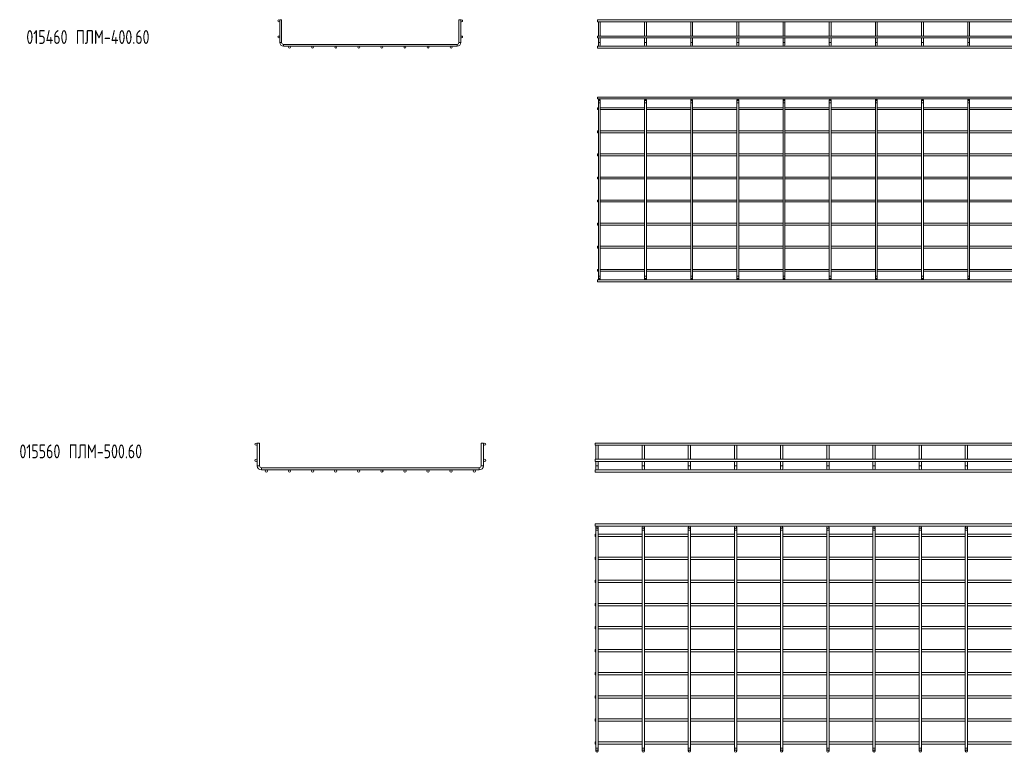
# Model space of a CAD drawing. Header units: millimetres. Extents: x -733 to 3537, y -6038 to -65.
# Tile 2 of 11: x -723 to 1410, y -4645 to -3058. Entities that reach past the tile are written whole.
import ezdxf

# ---------------------------------------------------------------- set-up
doc = ezdxf.new("R2010")
doc.units = ezdxf.units.MM
doc.styles.add('SLDTEXTSTYLE0', font='TXT', dxfattribs={"width": 0.7, "bigfont": 'bigfont'})

msp = doc.modelspace()

# ---------------------------------------------------------------- linework, layer by layer
at = {"color": 7, "linetype": 'Continuous', "lineweight": 15}
for p, q in [((-158.7, -3058), (-159.2, -3058.5)), ((-159.2, -3058.5), (-159.2, -3107.5)), ((-155.2, -3058.5), (-159.2, -3058.5)), ((-158.7, -3058), (-155.7, -3058)), ((-155.2, -3058.5), (-155.7, -3058)), ((-155.2, -3107.5), (-155.2, -3058.5)), ((229.3, -3058), (228.8, -3058.5)), ((228.8, -3058.5), (228.8, -3107.5)), ((232.8, -3058.5), (228.8, -3058.5)), ((229.3, -3058), (232.3, -3058)), ((232.8, -3058.5), (232.3, -3058)), ((232.8, -3107.5), (232.8, -3058.5)), ((3536.8, -3058.5), (528.8, -3058.5)), ((528.8, -3058.5), (528.8, -3062.5)), ((528.8, -3062.5), (3536.8, -3062.5)), ((531.3, -3058), (530.8, -3058.5)), ((530.8, -3062.5), (530.8, -3093.5)), ((531.3, -3058), (534.3, -3058)), ((534.8, -3058.5), (534.3, -3058)), ((534.8, -3093.5), (534.8, -3062.5)), ((631.3, -3058), (630.8, -3058.5)), ((630.8, -3062.5), (630.8, -3093.5)), ((631.3, -3058), (634.3, -3058)), ((634.8, -3058.5), (634.3, -3058)), ((634.8, -3093.5), (634.8, -3062.5)), ((731.3, -3058), (730.8, -3058.5)), ((730.8, -3062.5), (730.8, -3093.5)), ((731.3, -3058), (734.3, -3058)), ((734.8, -3058.5), (734.3, -3058)), ((734.8, -3093.5), (734.8, -3062.5)), ((831.3, -3058), (830.8, -3058.5)), ((830.8, -3062.5), (830.8, -3093.5)), ((831.3, -3058), (834.3, -3058)), ((834.8, -3058.5), (834.3, -3058)), ((834.8, -3093.5), (834.8, -3062.5)), ((931.3, -3058), (930.8, -3058.5)), ((930.8, -3062.5), (930.8, -3093.5)), ((931.3, -3058), (934.3, -3058)), ((934.8, -3058.5), (934.3, -3058)), ((934.8, -3093.5), (934.8, -3062.5)), ((1031.3, -3058), (1030.8, -3058.5)), ((1030.8, -3062.5), (1030.8, -3093.5)), ((1031.3, -3058), (1034.3, -3058)), ((1034.8, -3058.5), (1034.3, -3058)), ((1034.8, -3093.5), (1034.8, -3062.5)), ((1131.3, -3058), (1130.8, -3058.5)), ((1130.8, -3062.5), (1130.8, -3093.5)), ((1131.3, -3058), (1134.3, -3058)), ((1134.8, -3058.5), (1134.3, -3058)), ((1134.8, -3093.5), (1134.8, -3062.5)), ((1231.3, -3058), (1230.8, -3058.5)), ((1230.8, -3062.5), (1230.8, -3093.5)), ((1231.3, -3058), (1234.3, -3058)), ((1234.8, -3058.5), (1234.3, -3058)), ((1234.8, -3093.5), (1234.8, -3062.5)), ((1331.3, -3058), (1330.8, -3058.5)), ((1330.8, -3062.5), (1330.8, -3093.5)), ((1331.3, -3058), (1334.3, -3058)), ((1334.8, -3058.5), (1334.3, -3058)), ((1334.8, -3093.5), (1334.8, -3062.5)), ((224.8, -3111.5), (-151.2, -3111.5)), ((3536.8, -3093.5), (528.8, -3093.5)), ((528.8, -3093.5), (528.8, -3097.5)), ((528.8, -3097.5), (3536.8, -3097.5)), ((530.8, -3097.5), (530.8, -3107.5)), ((530.8, -3107.5), (530.8, -3113.5)), ((534.8, -3107.5), (534.8, -3097.5)), ((534.8, -3113.5), (534.8, -3107.5)), ((630.8, -3097.5), (630.8, -3107.5)), ((630.8, -3107.5), (630.8, -3113.5)), ((634.8, -3107.5), (634.8, -3097.5)), ((634.8, -3113.5), (634.8, -3107.5)), ((730.8, -3097.5), (730.8, -3107.5)), ((730.8, -3107.5), (730.8, -3113.5)), ((734.8, -3107.5), (734.8, -3097.5)), ((734.8, -3113.5), (734.8, -3107.5)), ((830.8, -3097.5), (830.8, -3107.5)), ((830.8, -3107.5), (830.8, -3113.5)), ((834.8, -3107.5), (834.8, -3097.5)), ((834.8, -3113.5), (834.8, -3107.5)), ((930.8, -3097.5), (930.8, -3107.5)), ((930.8, -3107.5), (930.8, -3113.5)), ((934.8, -3107.5), (934.8, -3097.5)), ((934.8, -3113.5), (934.8, -3107.5)), ((1030.8, -3097.5), (1030.8, -3107.5)), ((1030.8, -3107.5), (1030.8, -3113.5)), ((1034.8, -3107.5), (1034.8, -3097.5)), ((1034.8, -3113.5), (1034.8, -3107.5)), ((1130.8, -3097.5), (1130.8, -3107.5)), ((1130.8, -3107.5), (1130.8, -3113.5)), ((1134.8, -3107.5), (1134.8, -3097.5)), ((1134.8, -3113.5), (1134.8, -3107.5)), ((1230.8, -3097.5), (1230.8, -3107.5)), ((1230.8, -3107.5), (1230.8, -3113.5)), ((1234.8, -3107.5), (1234.8, -3097.5)), ((1234.8, -3113.5), (1234.8, -3107.5)), ((1330.8, -3097.5), (1330.8, -3107.5)), ((1330.8, -3107.5), (1330.8, -3113.5)), ((1334.8, -3107.5), (1334.8, -3097.5)), ((1334.8, -3113.5), (1334.8, -3107.5)), ((-151.2, -3115.5), (224.8, -3115.5)), ((3536.8, -3115.5), (528.8, -3115.5)), ((528.8, -3115.5), (528.8, -3119.5)), ((528.8, -3119.5), (3536.8, -3119.5)), ((3536.8, -3225.8), (528.8, -3225.8)), ((528.8, -3225.8), (528.8, -3229.8)), ((528.8, -3229.8), (3536.8, -3229.8)), ((530.8, -3231.8), (530.8, -3237.8)), ((530.8, -3237.8), (530.8, -3613.8)), ((534.8, -3237.8), (534.8, -3231.8)), ((534.8, -3613.8), (534.8, -3237.8)), ((630.8, -3231.8), (630.8, -3237.8)), ((630.8, -3237.8), (630.8, -3613.8)), ((634.8, -3237.8), (634.8, -3231.8)), ((634.8, -3613.8), (634.8, -3237.8)), ((730.8, -3231.8), (730.8, -3237.8)), ((730.8, -3237.8), (730.8, -3613.8)), ((734.8, -3237.8), (734.8, -3231.8)), ((734.8, -3613.8), (734.8, -3237.8)), ((830.8, -3231.8), (830.8, -3237.8)), ((830.8, -3237.8), (830.8, -3613.8)), ((834.8, -3237.8), (834.8, -3231.8)), ((834.8, -3613.8), (834.8, -3237.8)), ((930.8, -3231.8), (930.8, -3237.8)), ((930.8, -3237.8), (930.8, -3613.8)), ((934.8, -3237.8), (934.8, -3231.8)), ((934.8, -3613.8), (934.8, -3237.8)), ((1030.8, -3231.8), (1030.8, -3237.8)), ((1030.8, -3237.8), (1030.8, -3613.8)), ((1034.8, -3237.8), (1034.8, -3231.8)), ((1034.8, -3613.8), (1034.8, -3237.8)), ((1130.8, -3231.8), (1130.8, -3237.8)), ((1130.8, -3237.8), (1130.8, -3613.8)), ((1134.8, -3237.8), (1134.8, -3231.8)), ((1134.8, -3613.8), (1134.8, -3237.8)), ((1230.8, -3231.8), (1230.8, -3237.8)), ((1230.8, -3237.8), (1230.8, -3613.8)), ((1234.8, -3237.8), (1234.8, -3231.8)), ((1234.8, -3613.8), (1234.8, -3237.8)), ((1330.8, -3231.8), (1330.8, -3237.8)), ((1330.8, -3237.8), (1330.8, -3613.8)), ((1334.8, -3237.8), (1334.8, -3231.8)), ((1334.8, -3613.8), (1334.8, -3237.8)), ((530.8, -3248.8), (528.8, -3248.8)), ((528.8, -3248.8), (528.8, -3252.8)), ((528.8, -3252.8), (530.8, -3252.8)), ((630.8, -3248.8), (534.8, -3248.8)), ((534.8, -3252.8), (630.8, -3252.8)), ((730.8, -3248.8), (634.8, -3248.8)), ((634.8, -3252.8), (730.8, -3252.8)), ((830.8, -3248.8), (734.8, -3248.8)), ((734.8, -3252.8), (830.8, -3252.8)), ((930.8, -3248.8), (834.8, -3248.8)), ((834.8, -3252.8), (930.8, -3252.8)), ((1030.8, -3248.8), (934.8, -3248.8)), ((934.8, -3252.8), (1030.8, -3252.8)), ((1130.8, -3248.8), (1034.8, -3248.8)), ((1034.8, -3252.8), (1130.8, -3252.8)), ((1230.8, -3248.8), (1134.8, -3248.8)), ((1134.8, -3252.8), (1230.8, -3252.8)), ((1330.8, -3248.8), (1234.8, -3248.8)), ((1234.8, -3252.8), (1330.8, -3252.8)), ((1430.8, -3248.8), (1334.8, -3248.8)), ((1334.8, -3252.8), (1430.8, -3252.8)), ((530.8, -3298.8), (528.8, -3298.8)), ((528.8, -3298.8), (528.8, -3302.8)), ((528.8, -3302.8), (530.8, -3302.8)), ((630.8, -3298.8), (534.8, -3298.8)), ((534.8, -3302.8), (630.8, -3302.8)), ((730.8, -3298.8), (634.8, -3298.8)), ((634.8, -3302.8), (730.8, -3302.8)), ((830.8, -3298.8), (734.8, -3298.8)), ((734.8, -3302.8), (830.8, -3302.8)), ((930.8, -3298.8), (834.8, -3298.8)), ((834.8, -3302.8), (930.8, -3302.8)), ((1030.8, -3298.8), (934.8, -3298.8)), ((934.8, -3302.8), (1030.8, -3302.8)), ((1130.8, -3298.8), (1034.8, -3298.8)), ((1034.8, -3302.8), (1130.8, -3302.8)), ((1230.8, -3298.8), (1134.8, -3298.8)), ((1134.8, -3302.8), (1230.8, -3302.8)), ((1330.8, -3298.8), (1234.8, -3298.8)), ((1234.8, -3302.8), (1330.8, -3302.8)), ((1430.8, -3298.8), (1334.8, -3298.8)), ((1334.8, -3302.8), (1430.8, -3302.8)), ((530.8, -3348.8), (528.8, -3348.8)), ((528.8, -3348.8), (528.8, -3352.8)), ((528.8, -3352.8), (530.8, -3352.8)), ((630.8, -3348.8), (534.8, -3348.8)), ((534.8, -3352.8), (630.8, -3352.8)), ((730.8, -3348.8), (634.8, -3348.8)), ((634.8, -3352.8), (730.8, -3352.8)), ((830.8, -3348.8), (734.8, -3348.8)), ((734.8, -3352.8), (830.8, -3352.8)), ((930.8, -3348.8), (834.8, -3348.8)), ((834.8, -3352.8), (930.8, -3352.8)), ((1030.8, -3348.8), (934.8, -3348.8)), ((934.8, -3352.8), (1030.8, -3352.8)), ((1130.8, -3348.8), (1034.8, -3348.8)), ((1034.8, -3352.8), (1130.8, -3352.8)), ((1230.8, -3348.8), (1134.8, -3348.8)), ((1134.8, -3352.8), (1230.8, -3352.8)), ((1330.8, -3348.8), (1234.8, -3348.8)), ((1234.8, -3352.8), (1330.8, -3352.8)), ((1430.8, -3348.8), (1334.8, -3348.8)), ((1334.8, -3352.8), (1430.8, -3352.8)), ((530.8, -3398.8), (528.8, -3398.8)), ((528.8, -3398.8), (528.8, -3402.8)), ((528.8, -3402.8), (530.8, -3402.8)), ((630.8, -3398.8), (534.8, -3398.8)), ((534.8, -3402.8), (630.8, -3402.8)), ((730.8, -3398.8), (634.8, -3398.8)), ((634.8, -3402.8), (730.8, -3402.8)), ((830.8, -3398.8), (734.8, -3398.8)), ((734.8, -3402.8), (830.8, -3402.8)), ((930.8, -3398.8), (834.8, -3398.8)), ((834.8, -3402.8), (930.8, -3402.8)), ((1030.8, -3398.8), (934.8, -3398.8)), ((934.8, -3402.8), (1030.8, -3402.8)), ((1130.8, -3398.8), (1034.8, -3398.8)), ((1034.8, -3402.8), (1130.8, -3402.8)), ((1230.8, -3398.8), (1134.8, -3398.8)), ((1134.8, -3402.8), (1230.8, -3402.8)), ((1330.8, -3398.8), (1234.8, -3398.8)), ((1234.8, -3402.8), (1330.8, -3402.8)), ((1430.8, -3398.8), (1334.8, -3398.8)), ((1334.8, -3402.8), (1430.8, -3402.8)), ((530.8, -3448.8), (528.8, -3448.8)), ((528.8, -3448.8), (528.8, -3452.8)), ((528.8, -3452.8), (530.8, -3452.8)), ((630.8, -3448.8), (534.8, -3448.8)), ((534.8, -3452.8), (630.8, -3452.8)), ((730.8, -3448.8), (634.8, -3448.8)), ((634.8, -3452.8), (730.8, -3452.8)), ((830.8, -3448.8), (734.8, -3448.8)), ((734.8, -3452.8), (830.8, -3452.8)), ((930.8, -3448.8), (834.8, -3448.8)), ((834.8, -3452.8), (930.8, -3452.8)), ((1030.8, -3448.8), (934.8, -3448.8)), ((934.8, -3452.8), (1030.8, -3452.8)), ((1130.8, -3448.8), (1034.8, -3448.8)), ((1034.8, -3452.8), (1130.8, -3452.8)), ((1230.8, -3448.8), (1134.8, -3448.8)), ((1134.8, -3452.8), (1230.8, -3452.8)), ((1330.8, -3448.8), (1234.8, -3448.8)), ((1234.8, -3452.8), (1330.8, -3452.8)), ((1430.8, -3448.8), (1334.8, -3448.8)), ((1334.8, -3452.8), (1430.8, -3452.8)), ((530.8, -3498.8), (528.8, -3498.8)), ((528.8, -3498.8), (528.8, -3502.8)), ((528.8, -3502.8), (530.8, -3502.8)), ((630.8, -3498.8), (534.8, -3498.8)), ((534.8, -3502.8), (630.8, -3502.8)), ((730.8, -3498.8), (634.8, -3498.8)), ((634.8, -3502.8), (730.8, -3502.8)), ((830.8, -3498.8), (734.8, -3498.8)), ((734.8, -3502.8), (830.8, -3502.8)), ((930.8, -3498.8), (834.8, -3498.8)), ((834.8, -3502.8), (930.8, -3502.8)), ((1030.8, -3498.8), (934.8, -3498.8)), ((934.8, -3502.8), (1030.8, -3502.8)), ((1130.8, -3498.8), (1034.8, -3498.8)), ((1034.8, -3502.8), (1130.8, -3502.8)), ((1230.8, -3498.8), (1134.8, -3498.8)), ((1134.8, -3502.8), (1230.8, -3502.8)), ((1330.8, -3498.8), (1234.8, -3498.8)), ((1234.8, -3502.8), (1330.8, -3502.8)), ((1430.8, -3498.8), (1334.8, -3498.8)), ((1334.8, -3502.8), (1430.8, -3502.8)), ((530.8, -3548.8), (528.8, -3548.8)), ((528.8, -3548.8), (528.8, -3552.8)), ((528.8, -3552.8), (530.8, -3552.8)), ((630.8, -3548.8), (534.8, -3548.8)), ((534.8, -3552.8), (630.8, -3552.8)), ((730.8, -3548.8), (634.8, -3548.8)), ((634.8, -3552.8), (730.8, -3552.8)), ((830.8, -3548.8), (734.8, -3548.8)), ((734.8, -3552.8), (830.8, -3552.8)), ((930.8, -3548.8), (834.8, -3548.8)), ((834.8, -3552.8), (930.8, -3552.8)), ((1030.8, -3548.8), (934.8, -3548.8)), ((934.8, -3552.8), (1030.8, -3552.8)), ((1130.8, -3548.8), (1034.8, -3548.8)), ((1034.8, -3552.8), (1130.8, -3552.8)), ((1230.8, -3548.8), (1134.8, -3548.8)), ((1134.8, -3552.8), (1230.8, -3552.8)), ((1330.8, -3548.8), (1234.8, -3548.8)), ((1234.8, -3552.8), (1330.8, -3552.8)), ((1430.8, -3548.8), (1334.8, -3548.8)), ((1334.8, -3552.8), (1430.8, -3552.8)), ((530.8, -3598.8), (528.8, -3598.8)), ((528.8, -3598.8), (528.8, -3602.8)), ((528.8, -3602.8), (530.8, -3602.8)), ((630.8, -3598.8), (534.8, -3598.8)), ((534.8, -3602.8), (630.8, -3602.8)), ((730.8, -3598.8), (634.8, -3598.8)), ((634.8, -3602.8), (730.8, -3602.8)), ((830.8, -3598.8), (734.8, -3598.8)), ((734.8, -3602.8), (830.8, -3602.8)), ((930.8, -3598.8), (834.8, -3598.8)), ((834.8, -3602.8), (930.8, -3602.8)), ((1030.8, -3598.8), (934.8, -3598.8)), ((934.8, -3602.8), (1030.8, -3602.8)), ((1130.8, -3598.8), (1034.8, -3598.8)), ((1034.8, -3602.8), (1130.8, -3602.8)), ((1230.8, -3598.8), (1134.8, -3598.8)), ((1134.8, -3602.8), (1230.8, -3602.8)), ((1330.8, -3598.8), (1234.8, -3598.8)), ((1234.8, -3602.8), (1330.8, -3602.8)), ((1430.8, -3598.8), (1334.8, -3598.8)), ((1334.8, -3602.8), (1430.8, -3602.8)), ((3536.8, -3621.8), (528.8, -3621.8)), ((528.8, -3621.8), (528.8, -3625.8)), ((530.8, -3613.8), (530.8, -3619.8)), ((534.8, -3619.8), (534.8, -3613.8)), ((630.8, -3613.8), (630.8, -3619.8)), ((634.8, -3619.8), (634.8, -3613.8)), ((730.8, -3613.8), (730.8, -3619.8)), ((734.8, -3619.8), (734.8, -3613.8)), ((830.8, -3613.8), (830.8, -3619.8)), ((834.8, -3619.8), (834.8, -3613.8)), ((930.8, -3613.8), (930.8, -3619.8)), ((934.8, -3619.8), (934.8, -3613.8)), ((1030.8, -3613.8), (1030.8, -3619.8)), ((1034.8, -3619.8), (1034.8, -3613.8)), ((1130.8, -3613.8), (1130.8, -3619.8)), ((1134.8, -3619.8), (1134.8, -3613.8)), ((1230.8, -3613.8), (1230.8, -3619.8)), ((1234.8, -3619.8), (1234.8, -3613.8)), ((1330.8, -3613.8), (1330.8, -3619.8)), ((1334.8, -3619.8), (1334.8, -3613.8)), ((528.8, -3625.8), (3536.8, -3625.8)), ((-207.7, -3975), (-208.2, -3975.5)), ((-208.2, -3975.5), (-208.2, -4024.4)), ((-203.2, -3975.5), (-208.2, -3975.5)), ((-207.7, -3975), (-203.7, -3975)), ((-203.2, -3975.5), (-203.7, -3975)), ((-203.2, -4024.4), (-203.2, -3975.5)), ((277.3, -3975), (276.8, -3975.5)), ((276.8, -3975.5), (276.8, -4024.4)), ((281.8, -3975.5), (276.8, -3975.5)), ((277.3, -3975), (281.3, -3975)), ((281.8, -3975.5), (281.3, -3975)), ((281.8, -4024.4), (281.8, -3975.5)), ((3531.9, -3975), (523.9, -3975)), ((523.9, -3975), (523.9, -3980)), ((523.9, -3980), (3531.9, -3980)), ((525.4, -3980), (525.4, -4010)), ((530.4, -4010), (530.4, -3980)), ((625.4, -3980), (625.4, -4010)), ((630.4, -4010), (630.4, -3980)), ((725.4, -3980), (725.4, -4010)), ((730.4, -4010), (730.4, -3980)), ((825.4, -3980), (825.4, -4010)), ((830.4, -4010), (830.4, -3980)), ((925.4, -3980), (925.4, -4010)), ((930.4, -4010), (930.4, -3980)), ((1025.4, -3980), (1025.4, -4010)), ((1030.4, -4010), (1030.4, -3980)), ((1125.4, -3980), (1125.4, -4010)), ((1130.4, -4010), (1130.4, -3980)), ((1225.4, -3980), (1225.4, -4010)), ((1230.4, -4010), (1230.4, -3980)), ((1325.4, -3980), (1325.4, -4010)), ((1330.4, -4010), (1330.4, -3980)), ((272.8, -4028.4), (-199.2, -4028.4)), ((3531.9, -4010), (523.9, -4010)), ((523.9, -4010), (523.9, -4015)), ((523.9, -4015), (3531.9, -4015)), ((525.4, -4015), (525.4, -4024.4)), ((525.4, -4024.4), (525.4, -4030.9)), ((530.4, -4024.4), (530.4, -4015)), ((530.4, -4030.9), (530.4, -4024.4)), ((625.4, -4015), (625.4, -4024.4)), ((625.4, -4024.4), (625.4, -4030.9)), ((630.4, -4024.4), (630.4, -4015)), ((630.4, -4030.9), (630.4, -4024.4)), ((725.4, -4015), (725.4, -4024.4)), ((725.4, -4024.4), (725.4, -4030.9)), ((730.4, -4024.4), (730.4, -4015)), ((730.4, -4030.9), (730.4, -4024.4)), ((825.4, -4015), (825.4, -4024.4)), ((825.4, -4024.4), (825.4, -4030.9)), ((830.4, -4024.4), (830.4, -4015)), ((830.4, -4030.9), (830.4, -4024.4)), ((925.4, -4015), (925.4, -4024.4)), ((925.4, -4024.4), (925.4, -4030.9)), ((930.4, -4024.4), (930.4, -4015)), ((930.4, -4030.9), (930.4, -4024.4)), ((1025.4, -4015), (1025.4, -4024.4)), ((1025.4, -4024.4), (1025.4, -4030.9)), ((1030.4, -4024.4), (1030.4, -4015)), ((1030.4, -4030.9), (1030.4, -4024.4)), ((1125.4, -4015), (1125.4, -4024.4)), ((1125.4, -4024.4), (1125.4, -4030.9)), ((1130.4, -4024.4), (1130.4, -4015)), ((1130.4, -4030.9), (1130.4, -4024.4)), ((1225.4, -4015), (1225.4, -4024.4)), ((1225.4, -4024.4), (1225.4, -4030.9)), ((1230.4, -4024.4), (1230.4, -4015)), ((1230.4, -4030.9), (1230.4, -4024.4)), ((1325.4, -4015), (1325.4, -4024.4)), ((1325.4, -4024.4), (1325.4, -4030.9)), ((1330.4, -4024.4), (1330.4, -4015)), ((1330.4, -4030.9), (1330.4, -4024.4)), ((-199.2, -4033.4), (272.8, -4033.4)), ((3531.9, -4033.4), (523.9, -4033.4)), ((523.9, -4033.4), (523.9, -4038.4)), ((523.9, -4038.4), (3531.9, -4038.4)), ((3531.9, -4149.9), (523.9, -4149.9)), ((523.9, -4149.9), (523.9, -4154.9)), ((523.9, -4154.9), (3531.9, -4154.9)), ((525.4, -4157.4), (525.4, -4163.9)), ((530.4, -4163.9), (530.4, -4157.4)), ((625.4, -4157.4), (625.4, -4163.9)), ((630.4, -4163.9), (630.4, -4157.4)), ((725.4, -4157.4), (725.4, -4163.9)), ((730.4, -4163.9), (730.4, -4157.4)), ((825.4, -4157.4), (825.4, -4163.9)), ((830.4, -4163.9), (830.4, -4157.4)), ((925.4, -4157.4), (925.4, -4163.9)), ((930.4, -4163.9), (930.4, -4157.4)), ((1025.4, -4157.4), (1025.4, -4163.9)), ((1030.4, -4163.9), (1030.4, -4157.4)), ((1125.4, -4157.4), (1125.4, -4163.9)), ((1130.4, -4163.9), (1130.4, -4157.4)), ((1225.4, -4157.4), (1225.4, -4163.9)), ((1230.4, -4163.9), (1230.4, -4157.4)), ((1325.4, -4157.4), (1325.4, -4163.9)), ((1330.4, -4163.9), (1330.4, -4157.4)), ((525.4, -4172.4), (523.9, -4172.4)), ((523.9, -4172.4), (523.9, -4177.4)), ((523.9, -4177.4), (525.4, -4177.4)), ((525.4, -4163.9), (525.4, -4635.9)), ((530.4, -4635.9), (530.4, -4163.9)), ((625.4, -4172.4), (530.4, -4172.4)), ((530.4, -4177.4), (625.4, -4177.4)), ((625.4, -4163.9), (625.4, -4635.9)), ((630.4, -4635.9), (630.4, -4163.9)), ((725.4, -4172.4), (630.4, -4172.4)), ((630.4, -4177.4), (725.4, -4177.4)), ((725.4, -4163.9), (725.4, -4635.9)), ((730.4, -4635.9), (730.4, -4163.9)), ((825.4, -4172.4), (730.4, -4172.4)), ((730.4, -4177.4), (825.4, -4177.4)), ((825.4, -4163.9), (825.4, -4635.9)), ((830.4, -4635.9), (830.4, -4163.9)), ((925.4, -4172.4), (830.4, -4172.4)), ((830.4, -4177.4), (925.4, -4177.4)), ((925.4, -4163.9), (925.4, -4635.9)), ((930.4, -4635.9), (930.4, -4163.9)), ((1025.4, -4172.4), (930.4, -4172.4)), ((930.4, -4177.4), (1025.4, -4177.4)), ((1025.4, -4163.9), (1025.4, -4635.9)), ((1030.4, -4635.9), (1030.4, -4163.9)), ((1125.4, -4172.4), (1030.4, -4172.4)), ((1030.4, -4177.4), (1125.4, -4177.4)), ((1125.4, -4163.9), (1125.4, -4635.9)), ((1130.4, -4635.9), (1130.4, -4163.9)), ((1225.4, -4172.4), (1130.4, -4172.4)), ((1130.4, -4177.4), (1225.4, -4177.4)), ((1225.4, -4163.9), (1225.4, -4635.9)), ((1230.4, -4635.9), (1230.4, -4163.9)), ((1325.4, -4172.4), (1230.4, -4172.4)), ((1230.4, -4177.4), (1325.4, -4177.4)), ((1325.4, -4163.9), (1325.4, -4635.9)), ((1330.4, -4635.9), (1330.4, -4163.9)), ((1425.4, -4172.4), (1330.4, -4172.4)), ((1330.4, -4177.4), (1425.4, -4177.4)), ((525.4, -4222.4), (523.9, -4222.4)), ((523.9, -4222.4), (523.9, -4227.4)), ((625.4, -4222.4), (530.4, -4222.4)), ((725.4, -4222.4), (630.4, -4222.4)), ((825.4, -4222.4), (730.4, -4222.4)), ((925.4, -4222.4), (830.4, -4222.4)), ((1025.4, -4222.4), (930.4, -4222.4)), ((1125.4, -4222.4), (1030.4, -4222.4)), ((1225.4, -4222.4), (1130.4, -4222.4)), ((1325.4, -4222.4), (1230.4, -4222.4)), ((1425.4, -4222.4), (1330.4, -4222.4)), ((523.9, -4227.4), (525.4, -4227.4)), ((530.4, -4227.4), (625.4, -4227.4)), ((630.4, -4227.4), (725.4, -4227.4)), ((730.4, -4227.4), (825.4, -4227.4)), ((830.4, -4227.4), (925.4, -4227.4)), ((930.4, -4227.4), (1025.4, -4227.4)), ((1030.4, -4227.4), (1125.4, -4227.4)), ((1130.4, -4227.4), (1225.4, -4227.4)), ((1230.4, -4227.4), (1325.4, -4227.4)), ((1330.4, -4227.4), (1425.4, -4227.4)), ((525.4, -4272.4), (523.9, -4272.4)), ((523.9, -4272.4), (523.9, -4277.4)), ((523.9, -4277.4), (525.4, -4277.4)), ((625.4, -4272.4), (530.4, -4272.4)), ((530.4, -4277.4), (625.4, -4277.4)), ((725.4, -4272.4), (630.4, -4272.4)), ((630.4, -4277.4), (725.4, -4277.4)), ((825.4, -4272.4), (730.4, -4272.4)), ((730.4, -4277.4), (825.4, -4277.4)), ((925.4, -4272.4), (830.4, -4272.4)), ((830.4, -4277.4), (925.4, -4277.4)), ((1025.4, -4272.4), (930.4, -4272.4)), ((930.4, -4277.4), (1025.4, -4277.4)), ((1125.4, -4272.4), (1030.4, -4272.4)), ((1030.4, -4277.4), (1125.4, -4277.4)), ((1225.4, -4272.4), (1130.4, -4272.4)), ((1130.4, -4277.4), (1225.4, -4277.4)), ((1325.4, -4272.4), (1230.4, -4272.4)), ((1230.4, -4277.4), (1325.4, -4277.4)), ((1425.4, -4272.4), (1330.4, -4272.4)), ((1330.4, -4277.4), (1425.4, -4277.4)), ((525.4, -4322.4), (523.9, -4322.4)), ((523.9, -4322.4), (523.9, -4327.4)), ((523.9, -4327.4), (525.4, -4327.4)), ((625.4, -4322.4), (530.4, -4322.4)), ((530.4, -4327.4), (625.4, -4327.4)), ((725.4, -4322.4), (630.4, -4322.4)), ((630.4, -4327.4), (725.4, -4327.4)), ((825.4, -4322.4), (730.4, -4322.4)), ((730.4, -4327.4), (825.4, -4327.4)), ((925.4, -4322.4), (830.4, -4322.4)), ((830.4, -4327.4), (925.4, -4327.4)), ((1025.4, -4322.4), (930.4, -4322.4)), ((930.4, -4327.4), (1025.4, -4327.4)), ((1125.4, -4322.4), (1030.4, -4322.4)), ((1030.4, -4327.4), (1125.4, -4327.4)), ((1225.4, -4322.4), (1130.4, -4322.4)), ((1130.4, -4327.4), (1225.4, -4327.4)), ((1325.4, -4322.4), (1230.4, -4322.4)), ((1230.4, -4327.4), (1325.4, -4327.4)), ((1425.4, -4322.4), (1330.4, -4322.4)), ((1330.4, -4327.4), (1425.4, -4327.4)), ((525.4, -4372.4), (523.9, -4372.4)), ((523.9, -4372.4), (523.9, -4377.4)), ((523.9, -4377.4), (525.4, -4377.4)), ((625.4, -4372.4), (530.4, -4372.4)), ((530.4, -4377.4), (625.4, -4377.4)), ((725.4, -4372.4), (630.4, -4372.4)), ((630.4, -4377.4), (725.4, -4377.4)), ((825.4, -4372.4), (730.4, -4372.4)), ((730.4, -4377.4), (825.4, -4377.4)), ((925.4, -4372.4), (830.4, -4372.4)), ((830.4, -4377.4), (925.4, -4377.4)), ((1025.4, -4372.4), (930.4, -4372.4)), ((930.4, -4377.4), (1025.4, -4377.4)), ((1125.4, -4372.4), (1030.4, -4372.4)), ((1030.4, -4377.4), (1125.4, -4377.4)), ((1225.4, -4372.4), (1130.4, -4372.4)), ((1130.4, -4377.4), (1225.4, -4377.4)), ((1325.4, -4372.4), (1230.4, -4372.4)), ((1230.4, -4377.4), (1325.4, -4377.4)), ((1425.4, -4372.4), (1330.4, -4372.4)), ((1330.4, -4377.4), (1425.4, -4377.4)), ((525.4, -4422.4), (523.9, -4422.4)), ((523.9, -4422.4), (523.9, -4427.4)), ((523.9, -4427.4), (525.4, -4427.4)), ((625.4, -4422.4), (530.4, -4422.4)), ((530.4, -4427.4), (625.4, -4427.4)), ((725.4, -4422.4), (630.4, -4422.4)), ((630.4, -4427.4), (725.4, -4427.4)), ((825.4, -4422.4), (730.4, -4422.4)), ((730.4, -4427.4), (825.4, -4427.4)), ((925.4, -4422.4), (830.4, -4422.4)), ((830.4, -4427.4), (925.4, -4427.4)), ((1025.4, -4422.4), (930.4, -4422.4)), ((930.4, -4427.4), (1025.4, -4427.4)), ((1125.4, -4422.4), (1030.4, -4422.4)), ((1030.4, -4427.4), (1125.4, -4427.4)), ((1225.4, -4422.4), (1130.4, -4422.4)), ((1130.4, -4427.4), (1225.4, -4427.4)), ((1325.4, -4422.4), (1230.4, -4422.4)), ((1230.4, -4427.4), (1325.4, -4427.4)), ((1425.4, -4422.4), (1330.4, -4422.4)), ((1330.4, -4427.4), (1425.4, -4427.4)), ((525.4, -4472.4), (523.9, -4472.4)), ((523.9, -4472.4), (523.9, -4477.4)), ((523.9, -4477.4), (525.4, -4477.4)), ((625.4, -4472.4), (530.4, -4472.4)), ((530.4, -4477.4), (625.4, -4477.4)), ((725.4, -4472.4), (630.4, -4472.4)), ((630.4, -4477.4), (725.4, -4477.4)), ((825.4, -4472.4), (730.4, -4472.4)), ((730.4, -4477.4), (825.4, -4477.4)), ((925.4, -4472.4), (830.4, -4472.4)), ((830.4, -4477.4), (925.4, -4477.4)), ((1025.4, -4472.4), (930.4, -4472.4)), ((930.4, -4477.4), (1025.4, -4477.4)), ((1125.4, -4472.4), (1030.4, -4472.4)), ((1030.4, -4477.4), (1125.4, -4477.4)), ((1225.4, -4472.4), (1130.4, -4472.4)), ((1130.4, -4477.4), (1225.4, -4477.4)), ((1325.4, -4472.4), (1230.4, -4472.4)), ((1230.4, -4477.4), (1325.4, -4477.4)), ((1425.4, -4472.4), (1330.4, -4472.4)), ((1330.4, -4477.4), (1425.4, -4477.4)), ((525.4, -4522.4), (523.9, -4522.4)), ((523.9, -4522.4), (523.9, -4527.4)), ((523.9, -4527.4), (525.4, -4527.4)), ((625.4, -4522.4), (530.4, -4522.4)), ((530.4, -4527.4), (625.4, -4527.4)), ((725.4, -4522.4), (630.4, -4522.4)), ((630.4, -4527.4), (725.4, -4527.4)), ((825.4, -4522.4), (730.4, -4522.4)), ((730.4, -4527.4), (825.4, -4527.4)), ((925.4, -4522.4), (830.4, -4522.4)), ((830.4, -4527.4), (925.4, -4527.4)), ((1025.4, -4522.4), (930.4, -4522.4)), ((930.4, -4527.4), (1025.4, -4527.4)), ((1125.4, -4522.4), (1030.4, -4522.4)), ((1030.4, -4527.4), (1125.4, -4527.4)), ((1225.4, -4522.4), (1130.4, -4522.4)), ((1130.4, -4527.4), (1225.4, -4527.4)), ((1325.4, -4522.4), (1230.4, -4522.4)), ((1230.4, -4527.4), (1325.4, -4527.4)), ((1425.4, -4522.4), (1330.4, -4522.4)), ((1330.4, -4527.4), (1425.4, -4527.4)), ((525.4, -4572.4), (523.9, -4572.4)), ((523.9, -4572.4), (523.9, -4577.4)), ((523.9, -4577.4), (525.4, -4577.4)), ((625.4, -4572.4), (530.4, -4572.4)), ((530.4, -4577.4), (625.4, -4577.4)), ((725.4, -4572.4), (630.4, -4572.4)), ((630.4, -4577.4), (725.4, -4577.4)), ((825.4, -4572.4), (730.4, -4572.4)), ((730.4, -4577.4), (825.4, -4577.4)), ((925.4, -4572.4), (830.4, -4572.4)), ((830.4, -4577.4), (925.4, -4577.4)), ((1025.4, -4572.4), (930.4, -4572.4)), ((930.4, -4577.4), (1025.4, -4577.4)), ((1125.4, -4572.4), (1030.4, -4572.4)), ((1030.4, -4577.4), (1125.4, -4577.4)), ((1225.4, -4572.4), (1130.4, -4572.4)), ((1130.4, -4577.4), (1225.4, -4577.4)), ((1325.4, -4572.4), (1230.4, -4572.4)), ((1230.4, -4577.4), (1325.4, -4577.4)), ((1425.4, -4572.4), (1330.4, -4572.4)), ((1330.4, -4577.4), (1425.4, -4577.4)), ((525.4, -4622.4), (523.9, -4622.4)), ((523.9, -4622.4), (523.9, -4627.4)), ((523.9, -4627.4), (525.4, -4627.4)), ((625.4, -4622.4), (530.4, -4622.4)), ((530.4, -4627.4), (625.4, -4627.4)), ((725.4, -4622.4), (630.4, -4622.4)), ((630.4, -4627.4), (725.4, -4627.4)), ((825.4, -4622.4), (730.4, -4622.4)), ((730.4, -4627.4), (825.4, -4627.4)), ((925.4, -4622.4), (830.4, -4622.4)), ((830.4, -4627.4), (925.4, -4627.4)), ((1025.4, -4622.4), (930.4, -4622.4)), ((930.4, -4627.4), (1025.4, -4627.4)), ((1125.4, -4622.4), (1030.4, -4622.4)), ((1030.4, -4627.4), (1125.4, -4627.4)), ((1225.4, -4622.4), (1130.4, -4622.4)), ((1130.4, -4627.4), (1225.4, -4627.4)), ((1325.4, -4622.4), (1230.4, -4622.4)), ((1230.4, -4627.4), (1325.4, -4627.4)), ((1425.4, -4622.4), (1330.4, -4622.4)), ((1330.4, -4627.4), (1425.4, -4627.4)), ((525.4, -4635.9), (525.4, -4642.4)), ((530.4, -4642.4), (530.4, -4635.9)), ((625.4, -4635.9), (625.4, -4642.4)), ((630.4, -4642.4), (630.4, -4635.9)), ((725.4, -4635.9), (725.4, -4642.4)), ((730.4, -4642.4), (730.4, -4635.9)), ((825.4, -4635.9), (825.4, -4642.4)), ((830.4, -4642.4), (830.4, -4635.9)), ((925.4, -4635.9), (925.4, -4642.4)), ((930.4, -4642.4), (930.4, -4635.9)), ((1025.4, -4635.9), (1025.4, -4642.4)), ((1030.4, -4642.4), (1030.4, -4635.9)), ((1125.4, -4635.9), (1125.4, -4642.4)), ((1130.4, -4642.4), (1130.4, -4635.9)), ((1225.4, -4635.9), (1225.4, -4642.4)), ((1230.4, -4642.4), (1230.4, -4635.9)), ((1325.4, -4635.9), (1325.4, -4642.4)), ((1330.4, -4642.4), (1330.4, -4635.9))]:
    msp.add_line(p, q, dxfattribs=at)
at = {"color": 8, "linetype": 'Continuous', "lineweight": 15}
for p, q in [((-155.2, -3107.5), (-159.2, -3107.5)), ((-151.2, -3111.5), (-151.2, -3115.5)), ((224.8, -3111.5), (224.8, -3115.5)), ((228.8, -3107.5), (232.8, -3107.5)), ((534.8, -3107.5), (530.8, -3107.5)), ((634.8, -3107.5), (630.8, -3107.5)), ((734.8, -3107.5), (730.8, -3107.5)), ((834.8, -3107.5), (830.8, -3107.5)), ((934.8, -3107.5), (930.8, -3107.5)), ((1034.8, -3107.5), (1030.8, -3107.5)), ((1134.8, -3107.5), (1130.8, -3107.5)), ((1234.8, -3107.5), (1230.8, -3107.5)), ((1334.8, -3107.5), (1330.8, -3107.5)), ((530.8, -3237.8), (534.8, -3237.8)), ((630.8, -3237.8), (634.8, -3237.8)), ((730.8, -3237.8), (734.8, -3237.8)), ((830.8, -3237.8), (834.8, -3237.8)), ((930.8, -3237.8), (934.8, -3237.8)), ((1030.8, -3237.8), (1034.8, -3237.8)), ((1130.8, -3237.8), (1134.8, -3237.8)), ((1230.8, -3237.8), (1234.8, -3237.8)), ((1330.8, -3237.8), (1334.8, -3237.8)), ((530.8, -3613.8), (534.8, -3613.8)), ((630.8, -3613.8), (634.8, -3613.8)), ((730.8, -3613.8), (734.8, -3613.8)), ((830.8, -3613.8), (834.8, -3613.8)), ((930.8, -3613.8), (934.8, -3613.8)), ((1030.8, -3613.8), (1034.8, -3613.8)), ((1130.8, -3613.8), (1134.8, -3613.8)), ((1230.8, -3613.8), (1234.8, -3613.8)), ((1330.8, -3613.8), (1334.8, -3613.8)), ((-203.2, -4024.4), (-208.2, -4024.4)), ((-199.2, -4028.4), (-199.2, -4033.4)), ((272.8, -4028.4), (272.8, -4033.4)), ((276.8, -4024.4), (281.8, -4024.4)), ((530.4, -4024.4), (525.4, -4024.4)), ((630.4, -4024.4), (625.4, -4024.4)), ((730.4, -4024.4), (725.4, -4024.4)), ((830.4, -4024.4), (825.4, -4024.4)), ((930.4, -4024.4), (925.4, -4024.4)), ((1030.4, -4024.4), (1025.4, -4024.4)), ((1130.4, -4024.4), (1125.4, -4024.4)), ((1230.4, -4024.4), (1225.4, -4024.4)), ((1330.4, -4024.4), (1325.4, -4024.4)), ((525.4, -4163.9), (530.4, -4163.9)), ((625.4, -4163.9), (630.4, -4163.9)), ((725.4, -4163.9), (730.4, -4163.9)), ((825.4, -4163.9), (830.4, -4163.9)), ((925.4, -4163.9), (930.4, -4163.9)), ((1025.4, -4163.9), (1030.4, -4163.9)), ((1125.4, -4163.9), (1130.4, -4163.9)), ((1225.4, -4163.9), (1230.4, -4163.9)), ((1325.4, -4163.9), (1330.4, -4163.9)), ((525.4, -4635.9), (530.4, -4635.9)), ((625.4, -4635.9), (630.4, -4635.9)), ((725.4, -4635.9), (730.4, -4635.9)), ((825.4, -4635.9), (830.4, -4635.9)), ((925.4, -4635.9), (930.4, -4635.9)), ((1025.4, -4635.9), (1030.4, -4635.9)), ((1125.4, -4635.9), (1130.4, -4635.9)), ((1225.4, -4635.9), (1230.4, -4635.9)), ((1325.4, -4635.9), (1330.4, -4635.9))]:
    msp.add_line(p, q, dxfattribs=at)
at = {"color": 7, "linetype": 'Continuous', "lineweight": 15}
for centre, radius in [((-161.2, -3060.5), 2), ((234.8, -3060.5), 2), ((-161.2, -3095.5), 2), ((234.8, -3095.5), 2), ((-138.2, -3117.5), 2), ((-88.2, -3117.5), 2), ((-38.2, -3117.5), 2), ((11.8, -3117.5), 2), ((61.8, -3117.5), 2), ((111.8, -3117.5), 2), ((161.8, -3117.5), 2), ((211.8, -3117.5), 2), ((532.8, -3231.8), 2), ((532.8, -3231.8), 1.5), ((632.8, -3231.8), 2), ((632.8, -3231.8), 1.5), ((732.8, -3231.8), 2), ((732.8, -3231.8), 1.5), ((832.8, -3231.8), 2), ((832.8, -3231.8), 1.5), ((932.8, -3231.8), 2), ((932.8, -3231.8), 1.5), ((1032.8, -3231.8), 2), ((1032.8, -3231.8), 1.5), ((1132.8, -3231.8), 2), ((1132.8, -3231.8), 1.5), ((1232.8, -3231.8), 2), ((1232.8, -3231.8), 1.5), ((1332.8, -3231.8), 2), ((1332.8, -3231.8), 1.5), ((532.8, -3619.8), 2), ((532.8, -3619.8), 1.5), ((632.8, -3619.8), 2), ((632.8, -3619.8), 1.5), ((732.8, -3619.8), 2), ((732.8, -3619.8), 1.5), ((832.8, -3619.8), 2), ((832.8, -3619.8), 1.5), ((932.8, -3619.8), 2), ((932.8, -3619.8), 1.5), ((1032.8, -3619.8), 2), ((1032.8, -3619.8), 1.5), ((1132.8, -3619.8), 2), ((1132.8, -3619.8), 1.5), ((1232.8, -3619.8), 2), ((1232.8, -3619.8), 1.5), ((1332.8, -3619.8), 2), ((1332.8, -3619.8), 1.5), ((-210.7, -3977.5), 2.5), ((284.3, -3977.5), 2.5), ((-210.7, -4012.5), 2.5), ((284.3, -4012.5), 2.5), ((-188.2, -4035.9), 2.5), ((-138.2, -4035.9), 2.5), ((-88.2, -4035.9), 2.5), ((-38.2, -4035.9), 2.5), ((11.8, -4035.9), 2.5), ((61.8, -4035.9), 2.5), ((111.8, -4035.9), 2.5), ((161.8, -4035.9), 2.5), ((211.8, -4035.9), 2.5), ((261.8, -4035.9), 2.5), ((527.9, -4157.4), 2.5), ((527.9, -4157.4), 2), ((627.9, -4157.4), 2.5), ((627.9, -4157.4), 2), ((727.9, -4157.4), 2.5), ((727.9, -4157.4), 2), ((827.9, -4157.4), 2.5), ((827.9, -4157.4), 2), ((927.9, -4157.4), 2.5), ((927.9, -4157.4), 2), ((1027.9, -4157.4), 2.5), ((1027.9, -4157.4), 2), ((1127.9, -4157.4), 2.5), ((1127.9, -4157.4), 2), ((1227.9, -4157.4), 2.5), ((1227.9, -4157.4), 2), ((1327.9, -4157.4), 2.5), ((1327.9, -4157.4), 2), ((527.9, -4642.4), 2.5), ((527.9, -4642.4), 2), ((627.9, -4642.4), 2.5), ((627.9, -4642.4), 2), ((727.9, -4642.4), 2.5), ((727.9, -4642.4), 2), ((827.9, -4642.4), 2.5), ((827.9, -4642.4), 2), ((927.9, -4642.4), 2.5), ((927.9, -4642.4), 2), ((1027.9, -4642.4), 2.5), ((1027.9, -4642.4), 2), ((1127.9, -4642.4), 2.5), ((1127.9, -4642.4), 2), ((1227.9, -4642.4), 2.5), ((1227.9, -4642.4), 2), ((1327.9, -4642.4), 2.5), ((1327.9, -4642.4), 2)]:
    msp.add_circle(centre, radius, dxfattribs=at)
for centre, radius, start, end in [((-151.2, -3107.5), 8, 180, 270), ((-151.2, -3107.5), 4, 180, 270), ((224.8, -3107.5), 4, 270, 0), ((224.8, -3107.5), 8, 270, 0), ((532.8, -3113.5), 2, 180, 0), ((632.8, -3113.5), 2, 180, 0), ((732.8, -3113.5), 2, 180, 0), ((832.8, -3113.5), 2, 180, 0), ((932.8, -3113.5), 2, 180, 0), ((1032.8, -3113.5), 2, 180, 0), ((1132.8, -3113.5), 2, 180, 0), ((1232.8, -3113.5), 2, 180, 0), ((1332.8, -3113.5), 2, 180, 0), ((-199.2, -4024.4), 9, 180, 270), ((-199.2, -4024.4), 4, 180, 270), ((272.8, -4024.4), 4, 270, 0), ((272.8, -4024.4), 9, 270, 0), ((527.9, -4030.9), 2.5, 180, 0), ((627.9, -4030.9), 2.5, 180, 0), ((727.9, -4030.9), 2.5, 180, 0), ((827.9, -4030.9), 2.5, 180, 0), ((927.9, -4030.9), 2.5, 180, 0), ((1027.9, -4030.9), 2.5, 180, 0), ((1127.9, -4030.9), 2.5, 180, 0), ((1227.9, -4030.9), 2.5, 180, 0), ((1327.9, -4030.9), 2.5, 180, 0)]:
    msp.add_arc(centre, radius, start, end, dxfattribs=at)

# ---------------------------------------------------------------- texts
at = {"color": 7, "linetype": 'Continuous', "lineweight": 0, "char_height": 30, "attachment_point": 1, "style": 'SLDTEXTSTYLE0'}
for s, insert in [('015460 \\M+18450\\M+1844C\\M+1844D-400.60', (-708.2, -3080.6)), ('015560 \\M+18450\\M+1844C\\M+1844D-500.60', (-723.2, -3978.1))]:
    msp.add_mtext(s, dxfattribs=dict(at, insert=insert))

doc.saveas('drawing.dxf')
